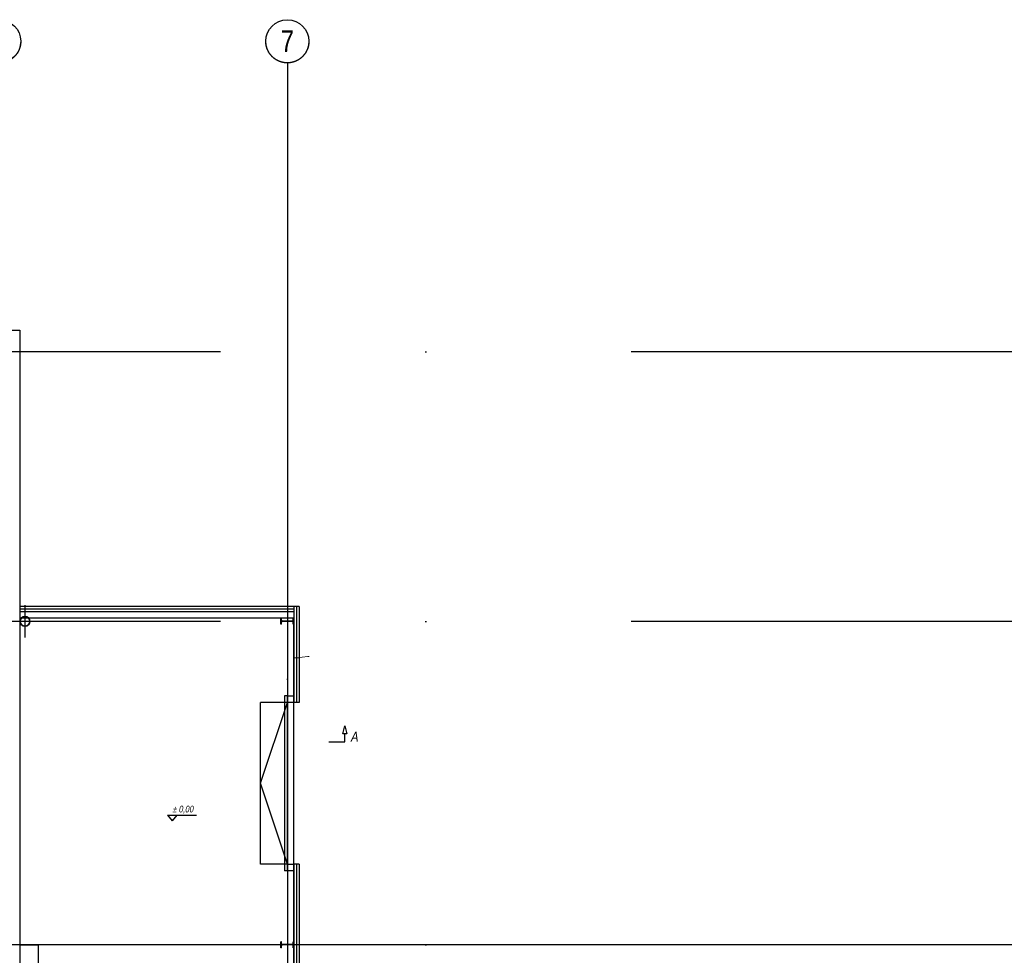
# Model space of a CAD drawing. Header units: millimetres. Extents: x 226749 to 325316, y -44191 to 40236.
# Tile 163 of 164: x 283313 to 301578, y 22889 to 40236. Entities that reach past the tile are written whole.
import ezdxf

# ---------------------------------------------------------------- set-up
doc = ezdxf.new("R2010")
doc.units = ezdxf.units.MM
doc.header["$LTSCALE"] = 100
doc.linetypes.add('DASHDOT', pattern=[25.4, 12.7, -6.35, 0, -6.35])
doc.layers.add('KG_BuildingAxis', color=4, linetype='DASHDOT')
doc.styles.add('arial', font='arial.ttf')
doc.styles.add('CDMSTYLE', font='CDMSIMPL.shx', dxfattribs={"width": 0.8})
doc.styles.add('wymiar', font='arial.ttf', dxfattribs={"width": 0.8})
doc.dimstyles.new('sk50', dxfattribs={"dimtxt": 10, "dimasz": 8, "dimexe": 5, "dimexo": 5, "dimgap": 2, "dimtad": 1, "dimdec": 1, "dimrnd": 0.5, "dimtxsty": 'CDMSTYLE', "dimblk": 'ARCHTICK', "dimcen": 2.5, "dimdle": 5, "dimclrd": 1, "dimclre": 2, "dimclrt": 253, "dimadec": 0, "dimazin": 0, "dimtfac": 1, "dimtdec": 1, "dimtmove": 0, "dimatfit": 3, "dimfxl": 30, "dimfxlon": 1, "dimlwd": 9, "dimlwe": 9, "dimarcsym": 0})

# ---------------------------------------------------------------- blocks, each defined once
blk = doc.blocks.new('_ArchTick')
at = {"color": 0, "linetype": 'ByBlock', "const_width": 0.15}
blk.add_lwpolyline([(-0.5, -0.5), (0.5, 0.5)], dxfattribs=at)
blk = doc.blocks.new('*D1610')
at = {"color": 1, "linetype": 'ByBlock', "lineweight": 9}
for p, q in [((288393, 28403), (288503, 28403)), ((288659, 28431), (288448, 28403)), ((288682, 28431), (288659, 28431))]:
    blk.add_line(p, q, dxfattribs=at)
at = {"color": 2, "linetype": 'ByBlock', "lineweight": 9}
for p, q in [((288398, 28373), (288398, 28408)), ((288498, 28373), (288498, 28408))]:
    blk.add_line(p, q, dxfattribs=at)
at = {"layer": 'Defpoints', "color": 0, "lineweight": 100}
for p in [(288498, 28403), (288398, 24578), (288498, 24578)]:
    blk.add_point(p, dxfattribs=at)
at = {"color": 1, "lineweight": 9, "xscale": 8, "yscale": 8, "zscale": 8, "rotation": 180}
blk.add_blockref('_ArchTick', (288398, 28403), dxfattribs=at)
at = {"color": 1, "lineweight": 9, "xscale": 8, "yscale": 8, "zscale": 8}
blk.add_blockref('_ArchTick', (288498, 28403), dxfattribs=at)
at = {"color": 253, "insert": (288670, 28438), "char_height": 10, "attachment_point": 5, "style": 'CDMSTYLE'}
blk.add_mtext('100', dxfattribs=at)

msp = doc.modelspace()

# ---------------------------------------------------------------- linework, layer by layer
at = {"ltscale": 6}
for p, q in [((288278.43, 39436.07), (288278.43, -43390.58)), ((272493.43, 34480), (283313.43, 34480)), ((283313.43, 34480), (283313.43, 22730)), ((325315.93, 23080), (268778.43, 23080))]:
    msp.add_line(p, q, dxfattribs=at)
for p, q in [((272493.43, 34480), (283313.43, 34480)), ((283313.43, 34480), (283313.43, 22730)), ((288498.43, 29358.1), (283313.43, 29358.1)), ((288398.43, 29258.1), (283313.43, 29258.1)), ((283413.43, 28780), (283413.43, 29380)), ((283413.43, 28780), (283413.43, 29380)), ((288398.43, 29358.1), (288398.43, 27578.1)), ((288498.43, 29358.1), (288498.43, 27578.1)), ((288398.43, 29138.1), (283313.43, 29138.1)), ((288168.23, 29138.1), (288158.43, 29138.1)), ((288158.43, 29028.1), (288158.43, 29138.1)), ((288168.23, 29101.2), (288168.23, 29138.1)), ((288168.23, 29028.1), (288168.23, 29065)), ((288373.63, 29086.2), (288183.23, 29086.2)), ((288373.63, 29080), (288183.23, 29080)), ((288278.43, 29138.1), (288278.43, 22948.1)), ((288398.43, 29138.1), (288388.63, 29138.1)), ((288388.63, 29101.2), (288388.63, 29138.1)), ((288388.63, 29028.1), (288388.63, 29065)), ((288398.43, 29028.1), (288398.43, 29138.1)), ((288398.43, 16480), (288398.43, 29080)), ((288168.23, 29028.1), (288158.43, 29028.1)), ((288398.43, 29028.1), (288388.63, 29028.1)), ((288278.43, 27698.1), (288228.43, 27698.1)), ((288228.43, 27698.1), (288228.43, 24458.1)), ((288278.43, 24458.1), (288278.43, 27698.1)), ((288498.43, 27578.1), (288398.43, 27578.1)), ((286054.11, 25487.21), (286593.66, 25487.21)), ((286054.11, 25487.21), (286140.93, 25383.09)), ((286227.75, 25487.21), (286140.93, 25383.09)), ((288398.43, 24578.1), (288398.43, 21578.1)), ((288498.43, 24578.1), (288398.43, 24578.1)), ((288498.43, 24578.1), (288498.43, 21578.1)), ((288278.43, 24458.1), (288228.43, 24458.1)), ((283313.43, 23080), (283313.43, 18380)), ((283313.43, 23080), (283663.43, 23080)), ((283663.43, 18380), (283663.43, 23080)), ((288168.23, 23138.1), (288158.43, 23138.1)), ((288158.43, 23028.1), (288158.43, 23138.1)), ((288168.23, 23028.1), (288158.43, 23028.1)), ((288168.23, 23101.2), (288168.23, 23138.1)), ((288168.23, 23028.1), (288168.23, 23065)), ((288373.63, 23086.2), (288183.23, 23086.2)), ((288373.63, 23080), (288183.23, 23080)), ((288398.43, 23138.1), (288388.63, 23138.1)), ((288388.63, 23101.2), (288388.63, 23138.1)), ((288388.63, 23028.1), (288388.63, 23065)), ((288398.43, 23028.1), (288388.63, 23028.1)), ((288398.43, 23028.1), (288398.43, 23138.1))]:
    msp.add_line(p, q)
at = {"ltscale": 0.45}
for p, q in [((288398.43, 29308.1), (283313.43, 29308.1)), ((288448.43, 29358.1), (288448.43, 27578.1)), ((288448.43, 24578.1), (288448.43, 21578.1))]:
    msp.add_line(p, q, dxfattribs=at)
at = {"ltscale": 25}
for p, q in [((287778.43, 24578.1), (287778.43, 27578.1)), ((288278.43, 27578.1), (287778.43, 27578.1)), ((287778.43, 26078.1), (288278.43, 27578.1)), ((288278.43, 24578.1), (287778.43, 26078.1)), ((288278.43, 24578.1), (287778.43, 24578.1))]:
    msp.add_line(p, q, dxfattribs=at)
at = {"lineweight": 30, "ltscale": 0.05}
for p, q in [((289346.29, 26846.49), (289346.29, 26996.49)), ((289046.29, 26846.49), (289346.29, 26846.49))]:
    msp.add_line(p, q, dxfattribs=at)
at = {"lineweight": 30}
for points in [[(288278.43, 27578.1), (288278.43, 27698.1), (288398.43, 27698.1), (288398.43, 27578.1), (288278.43, 27578.1)], [(289346.29, 27146.49), (289383.79, 26996.49), (289308.79, 26996.49), (289346.29, 27146.49)], [(288278.43, 24458.1), (288278.43, 24578.1), (288398.43, 24578.1), (288398.43, 24458.1), (288278.43, 24458.1)]]:
    msp.add_lwpolyline(points, dxfattribs=at)
for centre in [(282933.43, 39836.07), (288278.43, 39836.07)]:
    msp.add_circle(centre, 400)
at = {"lineweight": 35}
msp.add_circle((283413.43, 29080), 90, dxfattribs=at)
for centre, start, end in [((288183.23, 29101.2), 180, 270), ((288183.23, 29065), 90, 180), ((288373.63, 29101.2), 270, 0), ((288373.63, 29065), 0, 90), ((288183.23, 23101.2), 180, 270), ((288183.23, 23065), 90, 180), ((288373.63, 23101.2), 270, 0), ((288373.63, 23065), 0, 90)]:
    msp.add_arc(centre, 15, start, end)
at = {"layer": 'KG_BuildingAxis', "ltscale": 6}
for p, q in [((288278.43, 39436.07), (288278.43, -43390.58)), ((317515.93, 34080), (260978.43, 34080)), ((317515.93, 29080), (260978.43, 29080)), ((317515.93, 23080), (260978.43, 23080))]:
    msp.add_line(p, q, dxfattribs=at)
at = {"layer": 'KG_BuildingAxis'}
for centre in [(282933.43, 39836.07), (288278.43, 39836.07)]:
    msp.add_circle(centre, 400, dxfattribs=at)

# ---------------------------------------------------------------- texts
at = {"style": 'wymiar', "width": 0.8}
msp.add_text('7', height=400, dxfattribs=at).set_placement((288153.68, 39636.07))
at = {"ltscale": 0.05, "style": 'wymiar', "oblique": 10, "width": 0.8}
msp.add_text('A', height=187.5, dxfattribs=at).set_placement((289446.83, 26848.07))
at = {"lineweight": 18, "insert": (286339.84, 25588.51), "char_height": 125, "width": 703.8232, "attachment_point": 5, "style": 'arial'}
msp.add_mtext('{\\Q10;\\W0.8;%%P 0,00}', dxfattribs=at)
at = {"layer": 'KG_BuildingAxis', "insert": (288278.43, 39836.07), "char_height": 400, "width": 21.6376, "attachment_point": 5, "style": 'wymiar'}
msp.add_mtext('7', dxfattribs=at)

# ---------------------------------------------------------------- dimensions: what is measured, and where the dimension line sits
at = {"linetype": 'ByBlock'}
dim = msp.add_linear_dim(base=(288498.43, 28403.31), p1=(288398.43, 24578.1), p2=(288498.43, 24578.1), angle=180, dimstyle='sk50', override={"dimrnd": 1, "dimtmove": 1}, dxfattribs=at)
dim.commit()
dim.dimension.update_dxf_attribs({"geometry": '*D1610', "text_midpoint": (288660.85, 28430.56), "dimtype": 160})

doc.saveas('drawing.dxf')
